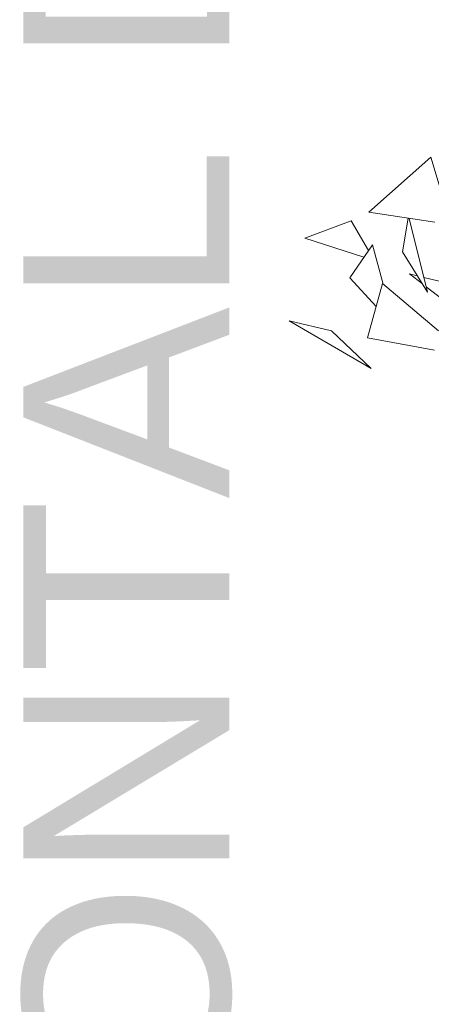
# Model space of a CAD drawing. Header units: metres. Extents: x -14.5 to 13.1, y -18.9 to 3.3.
# Tile 118 of 216: x 9.536 to 9.68, y 2.298 to 2.642. Entities that reach past the tile are written whole.
import ezdxf

# ---------------------------------------------------------------- set-up
doc = ezdxf.new("R2010")
doc.units = ezdxf.units.M
doc.layers.add('G-ANNO-TEXT', color=7, linetype='Continuous', lineweight=9)
doc.layers.add('G-IMPT', color=7, linetype='Continuous', lineweight=5)
doc.layers.add('L-PLNT', color=7, linetype='Continuous', lineweight=5, true_color=0x005900)
doc.styles.add('Arial_3', font='arial.ttf', dxfattribs={"height": 0.072})

# ---------------------------------------------------------------- blocks, each defined once
blk = doc.blocks.new('ÁRVORES ORNAMENTAIS - Pequeno e Médio Porte - Ipê-roxo-2940656-CORTE_CALÇADA')
at = {"layer": 'G-IMPT', "color": 253, "true_color": 0xaaaaaa}
for p, q in [((5.99891, 2.59394), (5.97724, 2.5746)), ((5.99891, 2.59394), (6.00513, 2.57339)), ((6.0003, 2.57116), (5.97724, 2.5746)), ((5.98901, 2.56079), (5.99106, 2.57253)), ((5.99781, 2.54663), (5.99142, 2.57248)), ((5.97104, 2.57165), (5.95486, 2.56553)), ((5.97104, 2.57165), (5.9771, 2.56121)), ((5.97553, 2.55891), (5.95486, 2.56553)), ((5.97064, 2.55173), (5.97851, 2.56328)), ((5.97851, 2.56328), (5.98225, 2.54952)), ((5.99781, 2.54663), (5.98901, 2.56079)), ((5.97064, 2.55173), (5.97983, 2.54167)), ((5.99597, 2.54959), (5.99144, 2.55311)), ((5.9942, 2.55243), (5.99144, 2.55311)), ((6.02847, 2.544), (5.99651, 2.55186)), ((5.97675, 2.53073), (5.98209, 2.54966)), ((5.98209, 2.54966), (6.00163, 2.53315)), ((6.02083, 2.53026), (5.99734, 2.54853)), ((5.97805, 2.51996), (5.94946, 2.53667)), ((5.96419, 2.53321), (5.94946, 2.53667)), ((5.97805, 2.51996), (5.96419, 2.53321)), ((5.97675, 2.53073), (6.00017, 2.52638))]:
    blk.add_line(p, q, dxfattribs=at)

msp = doc.modelspace()

# ---------------------------------------------------------------- block references
at = {"layer": 'L-PLNT', "color": 253, "true_color": 0xaaaaaa}
msp.add_blockref('ÁRVORES ORNAMENTAIS - Pequeno e Médio Porte - Ipê-roxo-2940656-CORTE_CALÇADA', (3.68079, 0), dxfattribs=at)

# ---------------------------------------------------------------- texts
at = {"layer": 'G-ANNO-TEXT', "insert": (9.53732, 1.77607), "char_height": 0.072, "width": 1.6787336, "attachment_point": 1, "rotation": 90, "style": 'Arial_3'}
msp.add_mtext('LIMITE FRONTAL DO LOTE', dxfattribs=at)

doc.saveas('drawing.dxf')
